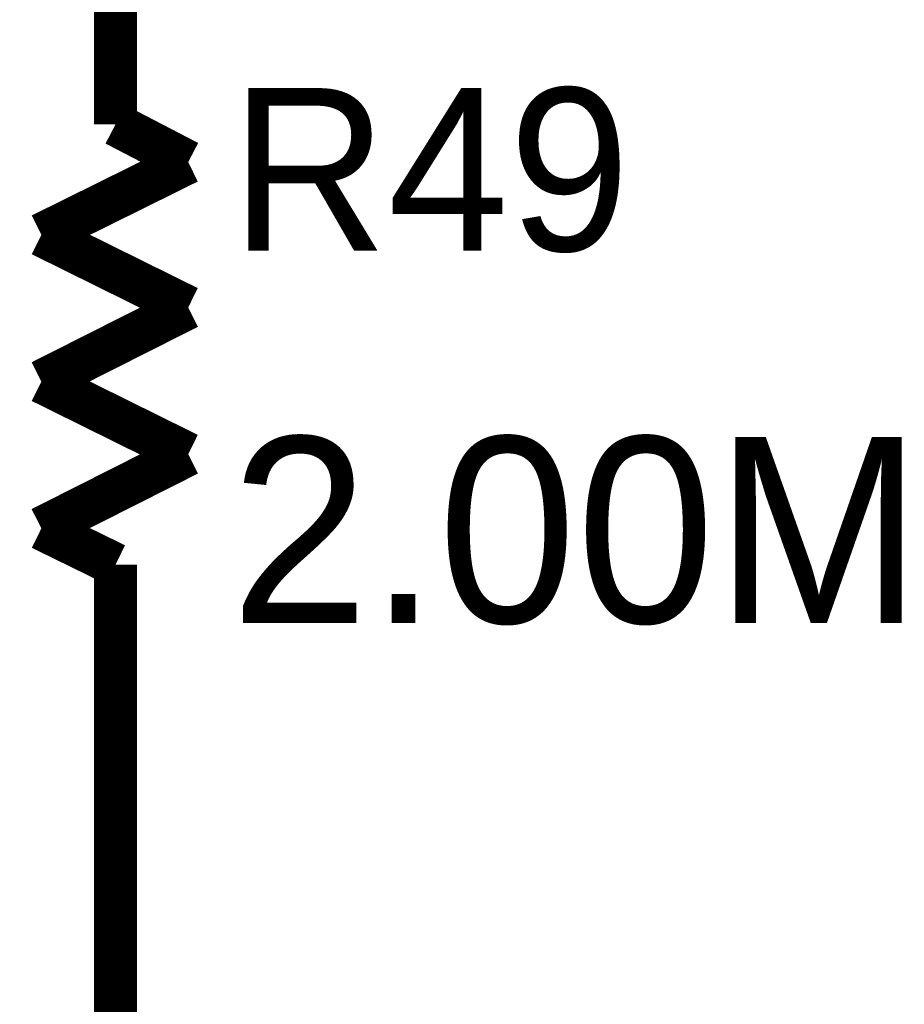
# Model space of a CAD drawing. Header units: inches. Extents: x 0 to 17, y 0 to 11.
# Tile 20 of 48: x 5.924 to 6.165, y 6.17 to 6.438. Entities that reach past the tile are written whole.
import ezdxf

# ---------------------------------------------------------------- set-up
doc = ezdxf.new("R2010")
doc.units = ezdxf.units.IN
doc.header["$MEASUREMENT"] = 0
doc.layers.add('Sheet', color=255, linetype='Continuous')

msp = doc.modelspace()

# ---------------------------------------------------------------- linework, layer by layer
at = {"layer": 'Sheet'}
for points in [[(5.9504, 6.44997, 0.0118, 0.0118, 0), (5.9504, 6.40993, 0.0118, 0.0118, 0)], [(5.9504, 6.40993, 0.0118, 0.0118, 0), (5.97022, 6.39962, 0.0118, 0.0118, 0)], [(5.97022, 6.39962, 0.0118, 0.0118, 0), (5.93018, 6.37979, 0.0118, 0.0118, 0)], [(5.93018, 6.37979, 0.0118, 0.0118, 0), (5.97022, 6.35997, 0.0118, 0.0118, 0)], [(5.97022, 6.35997, 0.0118, 0.0118, 0), (5.93018, 6.33975, 0.0118, 0.0118, 0)], [(5.93018, 6.33975, 0.0118, 0.0118, 0), (5.97022, 6.31993, 0.0118, 0.0118, 0)], [(5.97022, 6.31993, 0.0118, 0.0118, 0), (5.93018, 6.2997, 0.0118, 0.0118, 0)], [(5.93018, 6.2997, 0.0118, 0.0118, 0), (5.9504, 6.28979, 0.0118, 0.0118, 0)], [(5.9504, 6.28979, 0.0118, 0.0118, 0), (5.9504, 6.24975, 0.0118, 0.0118, 0)], [(5.9504, 6.24975, 0.0118, 0.0118, 0), (5.9504, 6.14983, 0.0118, 0.0118, 0)]]:
    msp.add_lwpolyline(points, format="xyseb", dxfattribs=at)

# ---------------------------------------------------------------- texts
for s, height, p in [('R49', 0.044406, (5.98172, 6.37543)), ('2.00M', 0.05075, (5.98172, 6.27393))]:
    msp.add_text(s, height=height, dxfattribs=at).set_placement(p)

doc.saveas('drawing.dxf')
